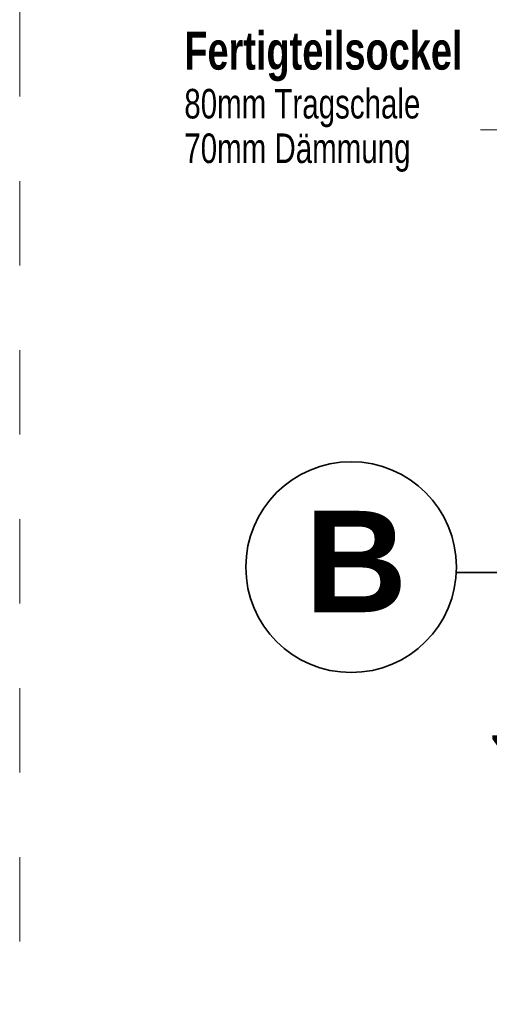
# Model space of a CAD drawing. Header units: metres. Extents: x 1333.9 to 1416.6, y -82.7 to -2.5.
# Tile 79 of 160: x 1409.758 to 1410.313, y -79.625 to -78.459. Entities that reach past the tile are written whole.
import ezdxf

# ---------------------------------------------------------------- set-up
doc = ezdxf.new("R2010")
doc.units = ezdxf.units.M
doc.header["$PDMODE"] = 65
for name, pattern in [('AUSGEZOGEN', [0]), ('STRICHLINIE_S4', [0.08, 0.06, -0.02]), ('STRICHPUNKT2_S5', [0.5, 0.35, -0.05, 0.05, -0.05])]:
    doc.linetypes.add(name, pattern=pattern)
for name, color, linetype, lineweight in [('XR$7$Achsen', 4, 'AUSGEZOGEN', 13), ('XR$7$Maßlinie 1_50', 7, 'AUSGEZOGEN', 25), ('XR$7$Text 1_100', 3, 'AUSGEZOGEN', 18), ('XR$7$Wand Mauerwerk tr', 42, 'AUSGEZOGEN', 18)]:
    doc.layers.add(name, color=color, linetype=linetype, lineweight=lineweight)
doc.styles.add('ARIAL', font='arial.ttf')
doc.dimstyles.new('DIMSTYLE_14', dxfattribs={"dimtxt": 0.04, "dimasz": 0.03, "dimexe": 0, "dimexo": 1e-06, "dimgap": 0.02, "dimtad": 2, "dimdec": 1, "dimlfac": 100, "dimrnd": 0.5, "dimzin": 4, "dimdsep": 46, "dimtxsty": 'ARIAL', "dimblk1": 'ALL_ML_KREIS', "dimblk2": 'ALL_ML_KREIS', "dimsah": 1, "dimcen": 0, "dimse1": 1, "dimse2": 1, "dimclrd": 7, "dimclre": 7, "dimclrt": 7, "dimadec": 0, "dimazin": 0, "dimtfac": 1, "dimtdec": 0, "dimtix": 1, "dimtmove": 2, "dimatfit": 3, "dimfxl": 0, "dimtvp": 1.2, "dimtzin": 0, "dimlwd": 0, "dimlwe": 25, "dimarcsym": 0})

# ---------------------------------------------------------------- blocks, each defined once
blk = doc.blocks.new('ALL_ML_KREIS')
at = {"color": 0, "linetype": 'ByBlock', "lineweight": -2}
for p, q in [((0, -0.5), (0, 0.5)), ((-1, 0), (0.5, 0))]:
    blk.add_line(p, q, dxfattribs=at)
blk.add_circle((0, 0), 0.15, dxfattribs=at)
blk = doc.blocks.new('*D305')
at = {"layer": 'DEFPOINTS', "color": 7, "linetype": 'AUSGEZOGEN', "lineweight": 25, "transparency": 33554687}
for p in [(1410.6606, -79.3084), (1410.3822, -79.3184), (1410.6678, -79.3184)]:
    blk.add_point(p, dxfattribs=at)
at = {"layer": 'XR$7$Maßlinie 1_50', "color": 7, "linetype": 'AUSGEZOGEN', "lineweight": -2, "transparency": 33554687}
blk.add_line((1410.3822, -79.3184), (1410.3822, -79.3084), dxfattribs=at)
at = {"layer": 'XR$7$Maßlinie 1_50', "color": 7, "linetype": 'AUSGEZOGEN', "lineweight": 25, "transparency": 33554687, "xscale": 0.03, "yscale": 0.03, "zscale": 0.03}
for p, rotation in [((1410.3822, -79.3184), 270), ((1410.3822, -79.3084), 90)]:
    blk.add_blockref('ALL_ML_KREIS', p, dxfattribs=dict(at, rotation=rotation))
at = {"layer": 'XR$7$Maßlinie 1_50', "color": 7, "linetype": 'AUSGEZOGEN', "lineweight": 25, "transparency": 33554687, "insert": (1410.3372, -79.3098), "char_height": 0.04, "width": 0.12, "attachment_point": 5, "rotation": 90, "style": 'ARIAL'}
blk.add_mtext('\\A1;{\\A1;{1\\H0.026400;\\S^ ;}}', dxfattribs=at)

msp = doc.modelspace()

# ---------------------------------------------------------------- linework, layer by layer
at = {"layer": 'XR$7$Achsen', "color": 4, "linetype": 'STRICHPUNKT2_S5', "lineweight": 35, "transparency": 33554687}
msp.add_line((1410.2744, -79.1134), (1414.5411, -79.1134), dxfattribs=at)
at = {"layer": 'XR$7$Achsen', "color": 4, "linetype": 'AUSGEZOGEN', "lineweight": 35, "transparency": 33554687}
msp.add_circle((1410.1499, -79.1072), 0.1247, dxfattribs=at)
at = {"layer": 'XR$7$Wand Mauerwerk tr', "color": 7, "linetype": 'AUSGEZOGEN', "lineweight": 13, "transparency": 33554687}
msp.add_line((1410.3029, -78.5898), (1410.3958, -78.5898), dxfattribs=at)
at = {"layer": 'XR$7$Wand Mauerwerk tr', "color": 7, "linetype": 'STRICHLINIE_S4', "lineweight": 18, "transparency": 33554687}
msp.add_lwpolyline([(1409.7575, -77.615), (1414.9585, -77.615), (1414.9585, -80.3504), (1409.7575, -80.3504), (1409.7575, -77.615)], close=True, dxfattribs=at)

# ---------------------------------------------------------------- texts
at = {"layer": 'XR$7$Achsen', "color": 4, "linetype": 'AUSGEZOGEN', "lineweight": 35, "transparency": 33554687, "insert": (1410.0952, -79.1606), "char_height": 0.12, "width": 0.186482, "attachment_point": 7, "style": 'ARIAL'}
msp.add_mtext('\\A1;{\\fArial|i0|b1;\\H0.120000;\\W1.000000;\\C4;B}\\P', dxfattribs=at)
at = {"layer": 'XR$7$Text 1_100', "color": 3, "linetype": 'AUSGEZOGEN', "lineweight": 18, "transparency": 33554687, "insert": (1409.9524, -78.4735), "char_height": 0.045, "width": 0.347698, "attachment_point": 1, "line_spacing_factor": 0.903614, "style": 'ARIAL'}
msp.add_mtext('\\A1;{\\fArial|i0|b1;\\H0.045000;\\W0.714286;\\C3;Fertigteilsockel}\\P{\\fArial|i0|b0;\\H0.035000;\\W0.714286;\\C3;80mm Tragschale}\\P{\\fArial|i0|b0;\\H0.035000;\\W0.714286;\\C3;70mm Dämmung}\\P', dxfattribs=at)

# ---------------------------------------------------------------- dimensions: what is measured, and where the dimension line sits
at = {"layer": 'XR$7$Maßlinie 1_50', "color": 7, "linetype": 'AUSGEZOGEN', "lineweight": 25, "transparency": 33554687}
dim = msp.add_linear_dim(base=(1410.3822, -79.3084), p1=(1410.6678, -79.3184), p2=(1410.6606, -79.3084), angle=90, dimstyle='DIMSTYLE_14', override={"dimpost": '<>', "dimclrd": 7, "dimclre": 7, "dimclrt": 7, "dimlwd": 0, "dimlwe": 25}, dxfattribs=at)
dim.commit()
dim.dimension.update_dxf_attribs({"geometry": '*D305', "text_midpoint": (1410.3372, -79.3098), "dimtype": 160})

doc.saveas('drawing.dxf')
